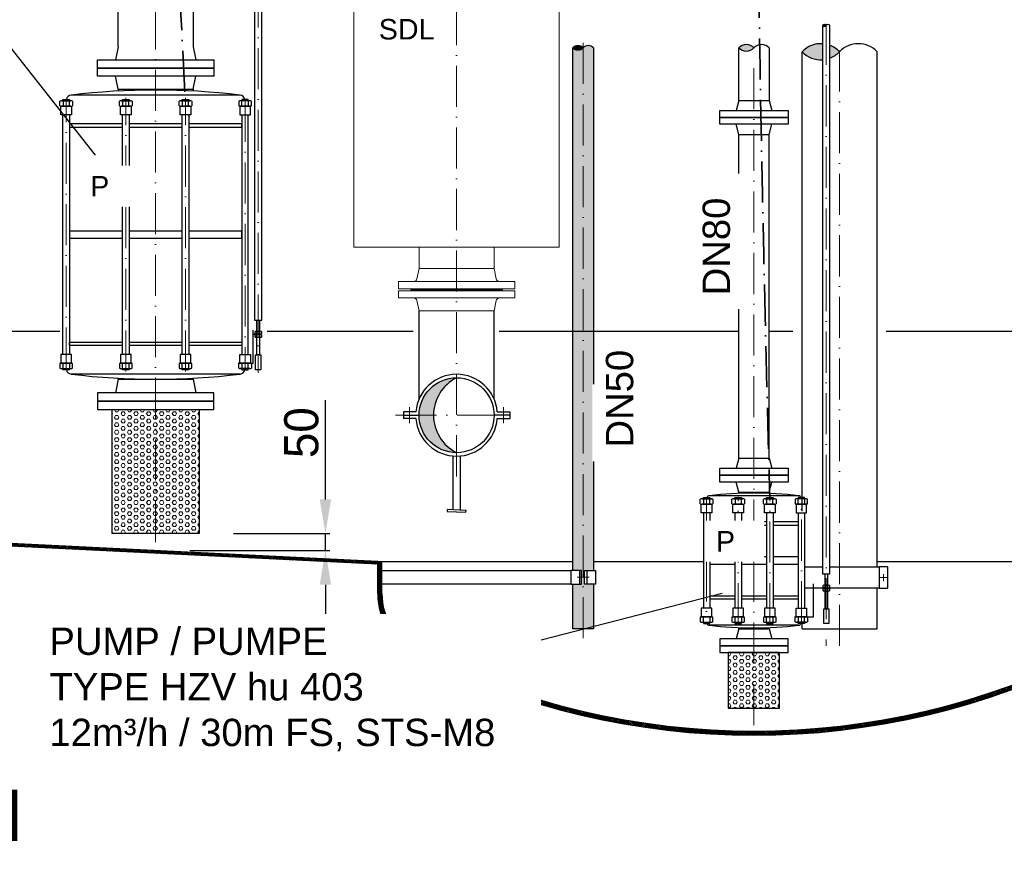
# Model space of a CAD drawing. Header units: millimetres. Extents: x -48448 to 452754, y -13941 to 17062.
# Tile 38 of 256: x -16706 to -13826, y -1403 to 1082. Entities that reach past the tile are written whole.
import ezdxf

# ---------------------------------------------------------------- set-up
doc = ezdxf.new("R2010")
doc.units = ezdxf.units.MM
doc.linetypes.add('ACAD_ISO10W100', pattern=[18, 12, -3, 0, -3])
doc.layers.add('Bemaßung', color=7, linetype='Continuous', lineweight=13)
doc.layers.add('Beschriftung', color=7, linetype='Continuous')
doc.layers.add('Detail Rohrdurchführung', color=7, linetype='Continuous')
doc.styles.add('LBB3.5M1000', font='isocp.shx', dxfattribs={"height": 3.5})
doc.dimstyles.new('DIN', dxfattribs={"dimtxt": 2.5, "dimasz": 2.5, "dimexe": 1.25, "dimexo": 0.625, "dimtad": 1, "dimtih": 1, "dimdec": 4, "dimdsep": 46, "dimlunit": 6, "dimtxsty": 'Standard', "dimcen": 2.5, "dimadec": 0, "dimazin": 0, "dimtfac": 1, "dimtdec": 4, "dimtmove": 0, "dimatfit": 3, "dimfxl": 0, "dimtvp": 1, "dimtolj": 1, "dimtzin": 0, "dimarcsym": 0})

# ---------------------------------------------------------------- blocks, each defined once
blk = doc.blocks.new('*D41')
at = {"layer": 'Bemaßung', "color": 0, "lineweight": -2, "transparency": 16777216}
for p, q in [((-15811.6, -320.9), (-15811.6, -30.9)), ((-16080.6, -420.9), (-15799.1, -420.9)), ((-15811.6, -470.9), (-15811.6, -420.9)), ((-16208.1, -470.9), (-15799.1, -470.9)), ((-15811.6, -570.9), (-15811.6, -670.9))]:
    blk.add_line(p, q, dxfattribs=at)
at = {"layer": 'Bemaßung', "color": 0, "transparency": 16777216}
for points in [[(-15828.3, -320.9), (-15794.9, -320.9), (-15811.6, -420.9)], [(-15828.3, -570.9), (-15794.9, -570.9), (-15811.6, -470.9)]]:
    blk.add_solid(points, dxfattribs=at)
at = {"layer": 'DEFPOINTS', "color": 0, "transparency": 16777216}
for p in [(-16180.6, -420.9), (-16308.1, -470.9), (-15811.6, -470.9)]:
    blk.add_point(p, dxfattribs=at)
at = {"layer": 'Bemaßung', "color": 0, "transparency": 16777216, "insert": (-15881.6, -125.9), "char_height": 100, "attachment_point": 5, "rotation": 90}
blk.add_mtext('\\A1;50', dxfattribs=at)

msp = doc.modelspace()

# ---------------------------------------------------------------- hatches: boundary and pattern name
h = msp.add_hatch(color=256)
h.dxf.hatch_style = 1
h.paths.add_polyline_path([(-14346.902, 1064.887, 0.43057008), (-14357.552, 1064.887, 0.43057008)])
h = msp.add_hatch(color=256)
h.dxf.hatch_style = 1
h.paths.add_polyline_path([(-14602.86, 999.573, 0.43057008), (-14558.41, 999.573, 0.43057008)])
h = msp.add_hatch(color=256)
h.dxf.hatch_style = 1
edge = h.paths.add_edge_path()
edge.add_line((-14357.552, 964.557), (-14357.552, 1011.348))
edge.add_arc((-14362.888, 936.137), 75.4, 85.941481, 136.59053)
edge.add_arc((-14362.888, 1039.768), 75.4, 223.40947, 274.058519)
edge = h.paths.add_edge_path()
edge.add_line((-14336.252, 1006.676), (-14336.252, 969.23))
edge.add_arc((-14362.888, 1039.768), 75.4, 290.687414, 316.59053)
edge.add_arc((-14362.888, 936.137), 75.4, 43.40947, 69.312586)
h = msp.add_hatch(color=256)
h.dxf.hatch_style = 1
h.paths.add_polyline_path([(-15058.097, 999.605, 0.43063308), (-15088.257, 999.605, 0.43063294)])
h = msp.add_hatch(color=256)
h.paths.add_polyline_path([(-15428.113, 34.658, 0.41421356), (-15537.663, -74.892), (-15495.473, -74.892, -0.28284403)])
h.paths.add_polyline_path([(-15495.473, -74.892), (-15537.663, -74.892, 0.41421356), (-15428.113, -184.442, -0.28284403)])
at = {"lineweight": 5}
h = msp.add_hatch(dxfattribs=at)
h.set_pattern_fill('GENERAL_HEXAGON', color=256, scale=50, pattern_type=2)
h.set_pattern_definition([(0, (0, 0), (0, 10.8253175), [6.25, -12.5]), (120, (0, 0), (-9.375, -5.412659), [6.25, -12.5]), (60, (6.25, 0), (-9.375, 5.412659), [6.25, -12.5])])
h.paths.add_polyline_path([(-16180.613, -57.869), (-16435.613, -57.869), (-16435.613, -420.869), (-16180.613, -420.869)])
h = msp.add_hatch(dxfattribs=at)
h.set_pattern_fill('ANSI31', color=256)
h.set_pattern_definition([(45, (0, 504.0797), (-2.24506403, 2.24506403), [])])
h.paths.add_polyline_path([(-15658.41, -510.572), (-15658.41, -502.576), (-19311.778, -324.285), (-19311.778, -332.285)])
h = msp.add_hatch(dxfattribs=at)
h.set_pattern_fill('GENERAL_HEXAGON', color=256, scale=50, pattern_type=2)
h.set_pattern_definition([(0, (42533.536, 4969.994), (0, 10.8253175), [6.25, -12.5]), (120, (42533.536, 4969.994), (-9.375, -5.4126588), [6.25, -12.5]), (60, (42539.786, 4969.994), (-9.375, 5.4126588), [6.25, -12.5])])
h.paths.add_polyline_path([(-14633.41, -931.225), (-14483.41, -931.225), (-14483.41, -769.225), (-14633.41, -769.225)])
at = {"layer": 'Bemaßung', "lineweight": 5}
h = msp.add_hatch(dxfattribs=at)
h.set_pattern_fill('HEX', color=256, scale=2)
h.set_pattern_definition([(0, (29136.504, 0), (0, 10.9985226), [6.35, -12.7]), (120, (29136.504, 0), (-9.525, -5.4992613), [6.35, -12.7]), (60, (29142.854, 0), (-9.525, 5.4992613), [6.35, -12.7])])
h.paths.add_polyline_path([(-15027.947, 999.605, 0.4307697), (-15058.097, 999.605), (-15058.097, 170.873), (-15027.947, 170.873)])
h.paths.add_polyline_path([(-15058.097, 999.605, -0.43043414), (-15088.248, 999.595), (-15088.248, 170.873), (-15058.097, 170.873)])
h.paths.add_polyline_path([(-15027.947, -568.881), (-15053.597, -568.881), (-15053.597, -528.881), (-15027.947, -528.881), (-15027.947, 170.873), (-15058.097, 170.873), (-15058.097, -675.221), (-15027.947, -669.297)])
h.paths.add_polyline_path([(-15062.597, -568.881), (-15088.248, -568.881), (-15088.248, -681.145), (-15058.097, -675.221), (-15058.097, 170.873), (-15088.248, 170.873), (-15088.248, -528.881), (-15062.597, -528.881)])
h.paths.add_polyline_path([(-15088.248, -699.416), (-15058.097, -699.416), (-15058.097, -675.221), (-15088.248, -681.145)])
h.paths.add_polyline_path([(-15058.097, -699.416), (-15027.947, -699.416), (-15027.947, -669.297), (-15058.097, -675.221)])

# ---------------------------------------------------------------- linework, layer by layer
at = {"linetype": 'ACAD_ISO10W100', "lineweight": 18, "ltscale": 10}
for p, q in [((-16008.113, 3519.856), (-16008.113, 48.58)), ((-15428.113, -253.712), (-15428.113, 1907.872)), ((-16308.113, -445.869), (-16308.113, 1296.718)), ((-14346.902, 1069.924), (-14346.902, -749.542)), ((-14308.113, -749.416), (-14308.113, 1039.768)), ((-15058.097, 1013.867), (-15058.097, -749.416)), ((-14558.41, -981.225), (-14558.41, 999.573)), ((-16569.598, 61.73), (-16569.598, 844.532)), ((-16395.301, 53.074), (-16395.301, 853.187)), ((-16220.982, 53.074), (-16220.982, 853.187)), ((-16046.588, 844.532), (-16046.588, 61.73)), ((-15606.933, -74.892), (-15249.293, -74.892)), ((-14604.584, -686.027), (-14604.584, -313.424)), ((-14512.235, -686.027), (-14512.235, -313.424)), ((-14696.934, -319.079), (-14696.934, -680.371)), ((-14419.885, -680.371), (-14419.885, -319.079)), ((-14179.42, -539.279), (-14179.42, -559.93)), ((-15040.665, -548.881), (-15075.53, -548.881)), ((-14189.745, -549.604), (-14169.094, -549.604))]:
    msp.add_line(p, q, dxfattribs=at)
at = {"linetype": 'Continuous', "lineweight": -2, "ltscale": 10}
for p, q in [((-16417.663, 1002.131), (-16417.663, 1296.718)), ((-16198.563, 1296.718), (-16198.563, 1002.131)), ((-16417.663, 1002.131), (-16425.613, 964.131)), ((-16198.563, 1002.131), (-16190.613, 964.131)), ((-14602.86, 845.818), (-14602.86, 999.573)), ((-14513.96, 999.573), (-14513.96, 845.818)), ((-14417.663, -355.795), (-14417.663, 987.953)), ((-14198.563, -518.743), (-14198.563, 987.953)), ((-16417.663, 878.131), (-16425.613, 916.131)), ((-16198.563, 878.131), (-16190.613, 916.131)), ((-16417.663, 878.157), (-16417.663, 872.995)), ((-16417.663, 878.131), (-16198.563, 878.131)), ((-16387.387, 878.157), (-16228.839, 878.157)), ((-16198.536, 878.235), (-16198.532, 873.073)), ((-16578.836, 843.562), (-16578.836, 829.535)), ((-16560.361, 829.535), (-16560.361, 843.562)), ((-16061.248, 861.068), (-16554.938, 861.068)), ((-16404.539, 843.562), (-16404.539, 829.535)), ((-16386.063, 829.535), (-16386.063, 843.562)), ((-16230.162, 843.562), (-16230.162, 829.535)), ((-16211.687, 829.535), (-16211.687, 843.562)), ((-16055.826, 829.535), (-16055.826, 843.562)), ((-16037.35, 843.562), (-16037.35, 829.535)), ((-14602.86, 845.818), (-14610.91, 815.818)), ((-14602.86, 845.818), (-14513.96, 845.818)), ((-14513.96, 845.818), (-14505.91, 815.818)), ((-14602.86, 745.818), (-14610.91, 775.818)), ((-14513.96, 745.818), (-14505.91, 775.818)), ((-14602.86, 745.818), (-14513.96, 745.818)), ((-14602.86, -200.225), (-14602.86, 745.818)), ((-14513.96, -200.225), (-14513.96, 745.818)), ((-15537.663, -27.027), (-15537.663, 230.108)), ((-15318.563, -27.027), (-15318.563, 230.108)), ((-16012.714, 169.646), (-16012.714, 162.66)), ((-16012.714, 160.379), (-16012.714, 153.393)), ((-16003.512, 162.66), (-16003.512, 169.646)), ((-16003.512, 153.393), (-16003.512, 160.379)), ((-16061.248, 45.194), (-16554.938, 45.194)), ((-16417.68, 30.35), (-16425.613, -9.869)), ((-16417.68, 30.35), (-16417.68, 33.267)), ((-16417.68, 30.35), (-16198.58, 30.35)), ((-16198.58, 30.35), (-16198.58, 33.263)), ((-16198.58, 30.35), (-16190.613, -9.869)), ((-14602.86, -200.225), (-14610.91, -230.225)), ((-14602.86, -200.225), (-14513.96, -200.225)), ((-14513.96, -200.225), (-14505.91, -230.225)), ((-14602.86, -300.225), (-14610.91, -270.225)), ((-14513.96, -300.225), (-14505.91, -270.225)), ((-14427.651, -310.32), (-14689.168, -310.32)), ((-14602.86, -300.225), (-14513.96, -300.225)), ((-14602.86, -300.225), (-14602.86, -303.363)), ((-14513.96, -300.225), (-14513.96, -303.363)), ((-14706.172, -320.049), (-14706.172, -334.076)), ((-14687.697, -334.076), (-14687.697, -320.049)), ((-14613.822, -320.049), (-14613.822, -334.076)), ((-14595.347, -334.076), (-14595.347, -320.049)), ((-14521.472, -320.049), (-14521.472, -334.076)), ((-14502.997, -334.076), (-14502.997, -320.049)), ((-14429.122, -334.076), (-14429.122, -320.049)), ((-14410.647, -320.049), (-14410.647, -334.076)), ((-14706.434, -360.212), (-14706.434, -639.238)), ((-14687.434, -360.212), (-14687.434, -639.238)), ((-14614.084, -360.212), (-14614.084, -639.238)), ((-14595.084, -360.212), (-14595.084, -639.238)), ((-14521.735, -360.212), (-14521.735, -639.238)), ((-14502.735, -360.212), (-14502.735, -639.238)), ((-14429.385, -360.212), (-14429.385, -639.238)), ((-14410.385, -360.212), (-14410.385, -639.238)), ((-14614.084, -386.266), (-14687.434, -386.266)), ((-14687.434, -396.521), (-14614.084, -396.521)), ((-14521.735, -386.266), (-14595.084, -386.266)), ((-14595.084, -396.521), (-14521.735, -396.521)), ((-14429.385, -386.266), (-14502.735, -386.266)), ((-14502.735, -396.521), (-14429.385, -396.521)), ((-14614.084, -489.373), (-14687.434, -489.373)), ((-14521.735, -489.373), (-14595.084, -489.373)), ((-14429.385, -489.373), (-14502.735, -489.373)), ((-14687.434, -510.077), (-14614.084, -510.077)), ((-14595.084, -510.077), (-14521.735, -510.077)), ((-14502.735, -510.077), (-14429.385, -510.077)), ((-14351.503, -572.455), (-14351.503, -579.441)), ((-14342.3, -579.441), (-14342.3, -572.455)), ((-14687.434, -602.929), (-14614.084, -602.929)), ((-14595.084, -602.929), (-14521.735, -602.929)), ((-14502.735, -602.929), (-14429.385, -602.929)), ((-14351.503, -581.722), (-14351.503, -588.708)), ((-14342.3, -588.708), (-14342.3, -581.722)), ((-14198.563, -699.416), (-14198.563, -580.465)), ((-14614.084, -613.185), (-14687.434, -613.185)), ((-14521.735, -613.185), (-14595.084, -613.185)), ((-14429.385, -613.185), (-14502.735, -613.185)), ((-14706.172, -679.401), (-14706.172, -665.375)), ((-14427.651, -689.131), (-14689.168, -689.131)), ((-14687.697, -665.375), (-14687.697, -679.401)), ((-14613.822, -679.401), (-14613.822, -665.375)), ((-14595.347, -665.375), (-14595.347, -679.401)), ((-14521.472, -679.401), (-14521.472, -665.375)), ((-14502.997, -665.375), (-14502.997, -679.401)), ((-14429.122, -665.375), (-14429.122, -679.401)), ((-14417.663, -699.416), (-14417.663, -684.027)), ((-14410.647, -679.401), (-14410.647, -665.375)), ((-14602.86, -699.225), (-14610.91, -729.225)), ((-14602.86, -699.225), (-14602.86, -696.088)), ((-14602.86, -699.225), (-14513.96, -699.225)), ((-14513.96, -699.225), (-14513.96, -696.088)), ((-14513.96, -699.225), (-14505.91, -729.225)), ((-14417.663, -699.416), (-14198.563, -699.416))]:
    msp.add_line(p, q, dxfattribs=at)
at = {"linetype": 'Continuous', "lineweight": 30, "ltscale": 10}
for p, q in [((-16022.783, 77.696), (-16022.783, 174.215)), ((-16015.856, 161.52), (-16022.783, 161.52)), ((-16066.679, 77.696), (-16022.783, 77.696)), ((-14384.584, -664.405), (-14384.584, -567.886)), ((-14354.645, -580.581), (-14384.584, -580.581)), ((-14439.975, -664.405), (-14384.584, -664.405))]:
    msp.add_line(p, q, dxfattribs=at)
for p, q in [((-19311.778, 170.873), (-16588.113, 170.873)), ((-15981.573, 170.873), (-15554.895, 170.873)), ((-15303.091, 170.873), (-14602.86, 170.873)), ((-14513.96, 170.873), (-14444.613, 170.873)), ((-14171.613, 170.873), (-13088.113, 170.873)), ((-16578.836, 62.7), (-16578.836, 76.726)), ((-16560.361, 76.726), (-16560.361, 62.7)), ((-16404.539, 62.7), (-16404.539, 76.726)), ((-16386.063, 76.726), (-16386.063, 62.7)), ((-16230.162, 62.7), (-16230.162, 76.726)), ((-16211.687, 76.726), (-16211.687, 62.7)), ((-16055.826, 76.726), (-16055.826, 62.7)), ((-16037.35, 62.7), (-16037.35, 76.726)), ((-15658.41, -502.576), (-19311.778, -324.285)), ((-15658.41, -510.572), (-19311.778, -332.285)), ((-15658.41, -502.576), (-15088.248, -502.576)), ((-15658.41, -596.633), (-15658.41, -502.576)), ((-15658.41, -536.751), (-15658.41, -502.576)), ((-15646.41, -596.633), (-15646.41, -502.576)), ((-14198.563, -502.576), (-13458.41, -502.576))]:
    msp.add_line(p, q)
at = {"linetype": 'ACAD_ISO10W100', "lineweight": 18, "ltscale": 5}
for p, q in [((-15565.384, -51.586), (-15565.384, -98.197)), ((-15290.842, -51.586), (-15290.842, -98.197))]:
    msp.add_line(p, q, dxfattribs=at)
at = {"linetype": 'Continuous', "ltscale": 10}
for p, q in [((-15547.244, -64.892), (-15583.524, -64.892)), ((-15583.524, -64.892), (-15583.524, -84.892)), ((-15583.524, -74.892), (-15537.663, -74.892)), ((-15547.244, -84.892), (-15583.524, -84.892)), ((-15272.702, -74.892), (-15318.563, -74.892)), ((-15308.982, -64.892), (-15272.702, -64.892)), ((-15308.982, -84.892), (-15272.702, -84.892)), ((-15272.702, -64.892), (-15272.702, -84.892))]:
    msp.add_line(p, q, dxfattribs=at)
at = {"linetype": 'Continuous', "lineweight": -2, "ltscale": 10}
for points in [[(-16018.763, 1363.81), (-16018.763, 203.054), (-15997.463, 203.054), (-15997.463, 1363.81)], [(-14357.552, 1064.887), (-14357.552, -539.047), (-14336.252, -539.047), (-14336.252, 1064.887)], [(-15088.248, -528.881), (-15088.248, 999.605)], [(-15027.947, 999.605), (-15027.947, -528.881)], [(-16588.074, 829.535), (-16588.074, 843.562)], [(-16583.455, 844.532), (-16555.742, 844.532)], [(-16579.098, 844.532), (-16579.098, 848.187), (-16560.098, 848.187), (-16560.098, 844.532)], [(-16551.123, 843.562), (-16551.123, 829.535)], [(-16413.776, 829.535), (-16413.776, 843.562)], [(-16409.157, 844.532), (-16381.445, 844.532)], [(-16404.801, 844.532), (-16404.801, 848.187), (-16385.801, 848.187), (-16385.801, 844.532)], [(-16376.826, 843.562), (-16376.826, 829.535)], [(-16239.4, 829.535), (-16239.4, 843.562)], [(-16234.781, 844.532), (-16207.068, 844.532)], [(-16230.425, 844.532), (-16230.425, 848.187), (-16211.425, 848.187), (-16211.425, 844.532)], [(-16202.449, 843.562), (-16202.449, 829.535)], [(-16065.063, 843.562), (-16065.063, 829.535)], [(-16032.732, 844.532), (-16060.444, 844.532)], [(-16037.088, 844.532), (-16037.088, 848.187), (-16056.088, 848.187), (-16056.088, 844.532)], [(-16028.113, 829.535), (-16028.113, 843.562)], [(-16555.742, 828.566), (-16583.455, 828.566)], [(-16381.445, 828.566), (-16409.157, 828.566)], [(-16207.068, 828.566), (-16234.781, 828.566)], [(-16060.444, 828.566), (-16032.732, 828.566)], [(-16579.098, 102.863), (-16579.098, 803.399)], [(-16560.098, 803.399), (-16560.098, 102.863)], [(-16404.801, 102.863), (-16404.801, 803.399)], [(-16385.801, 803.399), (-16385.801, 102.863)], [(-16230.425, 102.863), (-16230.425, 803.399)], [(-16211.425, 803.399), (-16211.425, 102.863)], [(-16056.088, 803.399), (-16056.088, 102.863)], [(-16037.088, 102.863), (-16037.088, 803.399)], [(-16404.801, 777.346), (-16560.098, 777.346), (-16560.098, 767.09), (-16404.801, 767.09)], [(-16230.425, 777.346), (-16385.801, 777.346)], [(-16385.801, 767.09), (-16230.425, 767.09)], [(-16211.425, 767.09), (-16056.088, 767.09), (-16056.088, 777.346), (-16211.425, 777.346)], [(-16404.801, 463.483), (-16560.098, 463.483), (-16560.098, 442.779), (-16404.801, 442.779)], [(-16230.425, 463.483), (-16385.801, 463.483)], [(-16211.425, 442.779), (-16056.088, 442.779), (-16056.088, 463.483), (-16211.425, 463.483)], [(-16385.801, 442.779), (-16230.425, 442.779)], [(-16017.315, 162.66), (-16017.315, 169.646)], [(-16017.315, 153.393), (-16017.315, 160.379)], [(-16015.015, 170.129), (-16001.211, 170.129)], [(-16001.211, 162.177), (-16015.015, 162.177)], [(-16015.015, 160.862), (-16001.211, 160.862)], [(-16001.211, 152.91), (-16015.015, 152.91)], [(-15998.91, 169.646), (-15998.91, 162.66)], [(-15998.91, 160.379), (-15998.91, 153.393)], [(-16404.801, 128.916), (-16560.098, 128.916), (-16560.098, 139.172), (-16404.801, 139.172)], [(-16385.801, 139.172), (-16230.425, 139.172)], [(-16230.425, 128.916), (-16385.801, 128.916)], [(-16211.425, 139.172), (-16056.088, 139.172), (-16056.088, 128.916), (-16211.425, 128.916)], [(-16560.098, 61.73), (-16560.098, 58.074), (-16579.098, 58.074), (-16579.098, 61.73)], [(-16385.801, 61.73), (-16385.801, 58.074), (-16404.801, 58.074), (-16404.801, 61.73)], [(-16211.425, 61.73), (-16211.425, 58.074), (-16230.425, 58.074), (-16230.425, 61.73)], [(-16056.088, 61.73), (-16056.088, 58.074), (-16037.088, 58.074), (-16037.088, 61.73)], [(-16180.613, -57.869), (-16180.613, -420.869), (-16435.613, -420.869), (-16435.613, -57.869)], [(-14706.434, -319.079), (-14706.434, -315.424), (-14687.434, -315.424), (-14687.434, -319.079)], [(-14614.084, -319.079), (-14614.084, -315.424), (-14595.084, -315.424), (-14595.084, -319.079)], [(-14521.735, -319.079), (-14521.735, -315.424), (-14502.735, -315.424), (-14502.735, -319.079)], [(-14410.385, -319.079), (-14410.385, -315.424), (-14429.385, -315.424), (-14429.385, -319.079)], [(-14715.41, -334.076), (-14715.41, -320.049)], [(-14710.791, -319.079), (-14683.078, -319.079)], [(-14683.078, -335.045), (-14710.791, -335.045)], [(-14678.459, -320.049), (-14678.459, -334.076)], [(-14623.06, -334.076), (-14623.06, -320.049)], [(-14618.441, -319.079), (-14590.728, -319.079)], [(-14590.728, -335.045), (-14618.441, -335.045)], [(-14586.109, -320.049), (-14586.109, -334.076)], [(-14530.71, -334.076), (-14530.71, -320.049)], [(-14526.091, -319.079), (-14498.378, -319.079)], [(-14498.378, -335.045), (-14526.091, -335.045)], [(-14493.76, -320.049), (-14493.76, -334.076)], [(-14438.36, -320.049), (-14438.36, -334.076)], [(-14406.028, -319.079), (-14433.741, -319.079)], [(-14433.741, -335.045), (-14406.028, -335.045)], [(-14401.41, -334.076), (-14401.41, -320.049)], [(-15062.597, -528.881), (-15094.248, -528.881), (-15094.248, -568.881), (-15062.597, -568.881)], [(-15053.597, -528.881), (-15021.947, -528.881), (-15021.947, -568.881), (-15053.597, -568.881)], [(-14410.385, -518.743), (-14357.552, -518.743)], [(-14336.252, -518.743), (-14191.929, -518.743), (-14191.929, -580.465), (-14339.158, -580.465)], [(-15027.947, -568.881), (-15027.947, -699.416), (-15088.248, -699.416), (-15088.248, -568.881)], [(-14356.104, -579.441), (-14356.104, -572.455)], [(-14353.803, -571.971), (-14340, -571.971)], [(-14337.699, -572.455), (-14337.699, -579.441)], [(-14354.645, -580.465), (-14410.385, -580.465)], [(-14356.104, -588.708), (-14356.104, -581.722)], [(-14340, -579.924), (-14353.803, -579.924)], [(-14353.803, -581.239), (-14340, -581.239)], [(-14340, -589.191), (-14353.803, -589.191)], [(-14337.699, -581.722), (-14337.699, -588.708)], [(-14715.41, -665.375), (-14715.41, -679.401)], [(-14683.078, -664.405), (-14710.791, -664.405)], [(-14710.791, -680.371), (-14683.078, -680.371)], [(-14706.434, -680.371), (-14706.434, -684.027), (-14687.434, -684.027), (-14687.434, -680.371)], [(-14678.459, -679.401), (-14678.459, -665.375)], [(-14623.06, -665.375), (-14623.06, -679.401)], [(-14590.728, -664.405), (-14618.441, -664.405)], [(-14618.441, -680.371), (-14590.728, -680.371)], [(-14614.084, -680.371), (-14614.084, -684.027), (-14595.084, -684.027), (-14595.084, -680.371)], [(-14586.109, -679.401), (-14586.109, -665.375)], [(-14530.71, -665.375), (-14530.71, -679.401)], [(-14498.378, -664.405), (-14526.091, -664.405)], [(-14526.091, -680.371), (-14498.378, -680.371)], [(-14521.735, -680.371), (-14521.735, -684.027), (-14502.735, -684.027), (-14502.735, -680.371)], [(-14493.76, -679.401), (-14493.76, -665.375)], [(-14438.36, -679.401), (-14438.36, -665.375)], [(-14433.741, -664.405), (-14406.028, -664.405)], [(-14406.028, -680.371), (-14433.741, -680.371)], [(-14410.385, -680.371), (-14410.385, -684.027), (-14429.385, -684.027), (-14429.385, -680.371)], [(-14401.41, -665.375), (-14401.41, -679.401)]]:
    msp.add_lwpolyline(points, dxfattribs=at)
for points in [[(-16478.113, 964.131), (-16138.113, 964.131), (-16138.113, 940.131), (-16478.113, 940.131)], [(-16478.113, 940.131), (-16138.113, 940.131), (-16138.113, 916.131), (-16478.113, 916.131)], [(-16554.053, 803.399), (-16585.144, 803.399), (-16585.144, 828.566), (-16554.053, 828.566)], [(-16379.755, 803.399), (-16410.847, 803.399), (-16410.847, 828.566), (-16379.755, 828.566)], [(-16205.379, 803.399), (-16236.47, 803.399), (-16236.47, 828.566), (-16205.379, 828.566)], [(-16062.134, 803.399), (-16031.042, 803.399), (-16031.042, 828.566), (-16062.134, 828.566)], [(-14658.41, 815.818), (-14458.41, 815.818), (-14458.41, 795.818), (-14658.41, 795.818)], [(-14658.41, 795.818), (-14458.41, 795.818), (-14458.41, 775.818), (-14658.41, 775.818)], [(-16011.792, 203.054), (-16004.434, 203.054), (-16004.434, 170.129), (-16011.792, 170.129)], [(-16000.37, 160.862), (-16015.856, 160.862), (-16015.856, 162.177), (-16000.37, 162.177)], [(-16011.792, 152.91), (-16004.434, 152.91), (-16004.434, 101.393), (-16011.792, 101.393)], [(-16015.739, 101.393), (-16000.487, 101.393), (-16000.487, 58.074), (-16015.739, 58.074)], [(-16478.113, -33.869), (-16138.113, -33.869), (-16138.113, -9.869), (-16478.113, -9.869)], [(-16478.113, -57.869), (-16138.113, -57.869), (-16138.113, -33.869), (-16478.113, -33.869)], [(-14658.41, -230.225), (-14458.41, -230.225), (-14458.41, -250.225), (-14658.41, -250.225)], [(-14658.41, -250.225), (-14458.41, -250.225), (-14458.41, -270.225), (-14658.41, -270.225)], [(-14681.389, -360.212), (-14712.48, -360.212), (-14712.48, -335.045), (-14681.389, -335.045)], [(-14589.039, -360.212), (-14620.13, -360.212), (-14620.13, -335.045), (-14589.039, -335.045)], [(-14496.689, -360.212), (-14527.78, -360.212), (-14527.78, -335.045), (-14496.689, -335.045)], [(-14435.43, -360.212), (-14404.339, -360.212), (-14404.339, -335.045), (-14435.43, -335.045)], [(-15094.248, -568.881), (-15646.41, -568.881), (-15646.41, -528.881), (-15094.248, -528.881)], [(-15062.597, -528.881), (-15068.597, -528.881), (-15068.597, -568.881), (-15062.597, -568.881)], [(-15053.597, -528.881), (-15047.597, -528.881), (-15047.597, -568.881), (-15053.597, -568.881)], [(-14350.581, -539.047), (-14343.222, -539.047), (-14343.222, -571.971), (-14350.581, -571.971)], [(-14191.929, -580.465), (-14166.911, -580.465), (-14166.911, -518.743), (-14191.929, -518.743)], [(-14339.158, -581.239), (-14354.645, -581.239), (-14354.645, -579.924), (-14339.158, -579.924)], [(-14350.581, -589.191), (-14343.222, -589.191), (-14343.222, -640.708), (-14350.581, -640.708)], [(-14681.389, -639.238), (-14712.48, -639.238), (-14712.48, -664.405), (-14681.389, -664.405)], [(-14589.039, -639.238), (-14620.13, -639.238), (-14620.13, -664.405), (-14589.039, -664.405)], [(-14496.689, -639.238), (-14527.78, -639.238), (-14527.78, -664.405), (-14496.689, -664.405)], [(-14435.43, -639.238), (-14404.339, -639.238), (-14404.339, -664.405), (-14435.43, -664.405)], [(-14354.527, -640.708), (-14339.276, -640.708), (-14339.276, -684.027), (-14354.527, -684.027)], [(-14658.41, -749.225), (-14458.41, -749.225), (-14458.41, -729.225), (-14658.41, -729.225)], [(-14658.41, -769.225), (-14458.41, -769.225), (-14458.41, -749.225), (-14658.41, -749.225)], [(-14633.41, -931.225), (-14483.41, -931.225), (-14483.41, -769.225), (-14633.41, -769.225)]]:
    msp.add_lwpolyline(points, close=True, dxfattribs=at)
for points in [[(-16554.053, 102.863), (-16585.144, 102.863), (-16585.144, 77.696), (-16554.053, 77.696)], [(-16379.755, 102.863), (-16410.847, 102.863), (-16410.847, 77.696), (-16379.755, 77.696)], [(-16205.379, 102.863), (-16236.47, 102.863), (-16236.47, 77.696), (-16205.379, 77.696)], [(-16062.134, 102.863), (-16031.042, 102.863), (-16031.042, 77.696), (-16062.134, 77.696)]]:
    msp.add_lwpolyline(points, close=True)
for points in [[(-16588.074, 76.726), (-16588.074, 62.7)], [(-16555.742, 77.696), (-16583.455, 77.696)], [(-16583.455, 61.73), (-16555.742, 61.73)], [(-16551.123, 62.7), (-16551.123, 76.726)], [(-16413.776, 76.726), (-16413.776, 62.7)], [(-16381.445, 77.696), (-16409.157, 77.696)], [(-16409.157, 61.73), (-16381.445, 61.73)], [(-16376.826, 62.7), (-16376.826, 76.726)], [(-16239.4, 76.726), (-16239.4, 62.7)], [(-16207.068, 77.696), (-16234.781, 77.696)], [(-16234.781, 61.73), (-16207.068, 61.73)], [(-16202.449, 62.7), (-16202.449, 76.726)], [(-16065.063, 62.7), (-16065.063, 76.726)], [(-16060.444, 77.696), (-16032.732, 77.696)], [(-16032.732, 61.73), (-16060.444, 61.73)], [(-16028.113, 76.726), (-16028.113, 62.7)]]:
    msp.add_lwpolyline(points)
at = {"linetype": 'Continuous', "ltscale": 10}
for points in [[(-15438.528, -351.872), (-15438.503, -193.987)], [(-15417.726, -193.988), (-15417.726, -352.912)]]:
    msp.add_lwpolyline(points, dxfattribs=at)
msp.add_lwpolyline([(-15455.962, -356.05), (-15400.715, -358.813), (-15400.463, -353.775), (-15455.71, -351.012)], close=True, dxfattribs=at)
msp.add_circle((-15428.113, -74.892), 109.55)
for centre, radius, start, end in [((-14352.227, 1059.85), 7.33, 43.40947, 136.59053), ((-14341.577, 1059.85), 7.33, 43.40947, 136.59053), ((-14352.227, 1069.924), 7.33, 223.40947, 316.59053), ((-14580.635, 978.549), 30.594, 43.40947, 136.59053), ((-14536.185, 978.549), 30.594, 43.40947, 136.59053), ((-14362.888, 936.137), 75.4, 85.941481, 136.59053), ((-14253.338, 936.137), 75.4, 43.40947, 136.59053), ((-15073.177, 985.343), 20.756, 43.40338, 136.596621), ((-15073.177, 1013.867), 20.756, 223.403393, 316.596608), ((-15043.022, 985.355), 20.745, 43.39018, 136.609823), ((-14580.635, 1020.597), 30.594, 223.40947, 316.59053), ((-14362.888, 1039.768), 75.4, 223.40947, 274.058519), ((-14362.888, 936.137), 75.4, 43.40947, 69.312586), ((-14362.888, 1039.768), 75.4, 290.687414, 316.59053), ((-15428.113, -74.892), 119.55, 4.798227, 175.201773), ((-15428.113, -74.892), 119.55, 184.798227, 355.201773)]:
    msp.add_arc(centre, radius, start, end, dxfattribs=at)
at = {"linetype": 'Continuous', "lineweight": -2, "ltscale": 10}
for centre, radius, start, end in [((-16308.093, -1184.018), 2059.93, 83.117615, 96.882385), ((-16583.455, 833.048), 11.484, 66.284373, 113.715627), ((-16569.598, 800.051), 44.481, 78.013844, 101.986156), ((-16552.942, 844.532), 16.656, 96.882385, 167.322251), ((-16555.742, 833.048), 11.484, 66.284373, 113.715627), ((-16409.157, 833.048), 11.484, 66.284373, 113.715627), ((-16395.301, 800.051), 44.481, 78.013844, 101.986156), ((-16381.445, 833.048), 11.484, 66.284373, 113.715627), ((-16234.781, 833.048), 11.484, 66.284373, 113.715627), ((-16220.925, 800.051), 44.481, 78.013844, 101.986156), ((-16207.068, 833.048), 11.484, 66.284373, 113.715627), ((-16060.444, 833.048), 11.484, 66.284373, 113.715627), ((-16063.244, 844.532), 16.656, 12.677749, 83.117615), ((-16046.588, 800.051), 44.481, 78.013844, 101.986156), ((-16032.732, 833.048), 11.484, 66.284373, 113.715627), ((-16583.455, 840.05), 11.484, 246.284373, 293.715627), ((-16569.598, 873.047), 44.481, 258.013844, 281.986156), ((-16555.742, 840.05), 11.484, 246.284373, 293.715627), ((-16409.157, 840.05), 11.484, 246.284373, 293.715627), ((-16395.301, 873.047), 44.481, 258.013844, 281.986156), ((-16381.445, 840.05), 11.484, 246.284373, 293.715627), ((-16234.781, 840.05), 11.484, 246.284373, 293.715627), ((-16220.925, 873.047), 44.481, 258.013844, 281.986156), ((-16207.068, 840.05), 11.484, 246.284373, 293.715627), ((-16060.444, 840.05), 11.484, 246.284373, 293.715627), ((-16046.588, 873.047), 44.481, 258.013844, 281.986156), ((-16032.732, 840.05), 11.484, 246.284373, 293.715627), ((-16015.015, 164.409), 5.72, 66.284373, 113.715627), ((-16015.015, 167.897), 5.72, 246.284373, 293.715627), ((-16015.015, 155.142), 5.72, 66.284373, 113.715627), ((-16015.015, 158.63), 5.72, 246.284373, 293.715627), ((-16008.113, 147.973), 22.156, 78.013844, 101.986156), ((-16008.113, 184.333), 22.156, 258.013844, 281.986156), ((-16008.113, 138.706), 22.156, 78.013844, 101.986156), ((-16008.113, 175.066), 22.156, 258.013844, 281.986156), ((-16001.211, 164.409), 5.72, 66.284373, 113.715627), ((-16001.211, 167.897), 5.72, 246.284373, 293.715627), ((-16001.211, 155.142), 5.72, 66.284373, 113.715627), ((-16001.211, 158.63), 5.72, 246.284373, 293.715627), ((-16552.942, 61.73), 16.656, 192.677749, 263.117615), ((-16063.244, 61.73), 16.656, 276.882385, 347.322251), ((-16308.093, 2090.28), 2059.93, 263.117615, 276.882385), ((-14688.111, -319.079), 8.823, 96.882385, 155.524293), ((-14558.41, -1393.645), 1091.188, 83.117615, 96.882385), ((-14428.708, -319.079), 8.823, 24.475707, 83.117615), ((-14710.791, -330.563), 11.484, 66.284373, 113.715627), ((-14710.791, -323.562), 11.484, 246.284373, 293.715627), ((-14696.934, -363.56), 44.481, 78.013844, 101.986156), ((-14696.934, -290.564), 44.481, 258.013844, 281.986156), ((-14683.078, -330.563), 11.484, 66.284373, 113.715627), ((-14683.078, -323.562), 11.484, 246.284373, 293.715627), ((-14618.441, -330.563), 11.484, 66.284373, 113.715627), ((-14618.441, -323.562), 11.484, 246.284373, 293.715627), ((-14604.584, -363.56), 44.481, 78.013844, 101.986156), ((-14604.584, -290.564), 44.481, 258.013844, 281.986156), ((-14590.728, -330.563), 11.484, 66.284373, 113.715627), ((-14590.728, -323.562), 11.484, 246.284373, 293.715627), ((-14526.091, -330.563), 11.484, 66.284373, 113.715627), ((-14526.091, -323.562), 11.484, 246.284373, 293.715627), ((-14512.235, -363.56), 44.481, 78.013844, 101.986156), ((-14512.235, -290.564), 44.481, 258.013844, 281.986156), ((-14498.378, -330.563), 11.484, 66.284373, 113.715627), ((-14498.378, -323.562), 11.484, 246.284373, 293.715627), ((-14433.741, -330.563), 11.484, 66.284373, 113.715627), ((-14433.741, -323.562), 11.484, 246.284373, 293.715627), ((-14419.885, -363.56), 44.481, 78.013844, 101.986156), ((-14419.885, -290.564), 44.481, 258.013844, 281.986156), ((-14406.028, -330.563), 11.484, 66.284373, 113.715627), ((-14406.028, -323.562), 11.484, 246.284373, 293.715627), ((-14353.803, -577.692), 5.72, 66.284373, 113.715627), ((-14346.902, -594.128), 22.156, 78.013844, 101.986156), ((-14340, -577.692), 5.72, 66.284373, 113.715627), ((-14353.803, -574.204), 5.72, 246.284373, 293.715627), ((-14353.803, -586.959), 5.72, 66.284373, 113.715627), ((-14353.803, -583.471), 5.72, 246.284373, 293.715627), ((-14346.902, -557.768), 22.156, 258.013844, 281.986156), ((-14346.902, -603.395), 22.156, 78.013844, 101.986156), ((-14346.902, -567.035), 22.156, 258.013844, 281.986156), ((-14340, -574.204), 5.72, 246.284373, 293.715627), ((-14340, -586.959), 5.72, 66.284373, 113.715627), ((-14340, -583.471), 5.72, 246.284373, 293.715627), ((-14710.791, -675.889), 11.484, 66.284373, 113.715627), ((-14710.791, -668.887), 11.484, 246.284373, 293.715627), ((-14696.934, -708.886), 44.481, 78.013844, 101.986156), ((-14696.934, -635.89), 44.481, 258.013844, 281.986156), ((-14688.111, -680.371), 8.823, 204.475707, 263.117615), ((-14558.41, 394.195), 1091.188, 263.117615, 276.882385), ((-14683.078, -675.889), 11.484, 66.284373, 113.715627), ((-14683.078, -668.887), 11.484, 246.284373, 293.715627), ((-14618.441, -675.889), 11.484, 66.284373, 113.715627), ((-14618.441, -668.887), 11.484, 246.284373, 293.715627), ((-14604.584, -708.886), 44.481, 78.013844, 101.986156), ((-14604.584, -635.89), 44.481, 258.013844, 281.986156), ((-14590.728, -675.889), 11.484, 66.284373, 113.715627), ((-14590.728, -668.887), 11.484, 246.284373, 293.715627), ((-14526.091, -675.889), 11.484, 66.284373, 113.715627), ((-14526.091, -668.887), 11.484, 246.284373, 293.715627), ((-14512.235, -708.886), 44.481, 78.013844, 101.986156), ((-14512.235, -635.89), 44.481, 258.013844, 281.986156), ((-14498.378, -675.889), 11.484, 66.284373, 113.715627), ((-14498.378, -668.887), 11.484, 246.284373, 293.715627), ((-14433.741, -675.889), 11.484, 66.284373, 113.715627), ((-14433.741, -668.887), 11.484, 246.284373, 293.715627), ((-14419.885, -708.886), 44.481, 78.013844, 101.986156), ((-14419.885, -635.89), 44.481, 258.013844, 281.986156), ((-14428.708, -680.371), 8.823, 276.882385, 335.524293), ((-14406.028, -675.889), 11.484, 66.284373, 113.715627), ((-14406.028, -668.887), 11.484, 246.284373, 293.715627)]:
    msp.add_arc(centre, radius, start, end, dxfattribs=at)
for centre, radius, start, end in [((-16583.455, 66.212), 11.484, 66.284373, 113.715627), ((-16583.455, 73.214), 11.484, 246.284373, 293.715627), ((-16569.598, 33.215), 44.481, 78.013844, 101.986156), ((-16569.598, 106.211), 44.481, 258.013844, 281.986156), ((-16555.742, 66.212), 11.484, 66.284373, 113.715627), ((-16555.742, 73.214), 11.484, 246.284373, 293.715627), ((-16409.157, 66.212), 11.484, 66.284373, 113.715627), ((-16409.157, 73.214), 11.484, 246.284373, 293.715627), ((-16395.301, 33.215), 44.481, 78.013844, 101.986156), ((-16395.301, 106.211), 44.481, 258.013844, 281.986156), ((-16381.445, 66.212), 11.484, 66.284373, 113.715627), ((-16381.445, 73.214), 11.484, 246.284373, 293.715627), ((-16234.781, 66.212), 11.484, 66.284373, 113.715627), ((-16234.781, 73.214), 11.484, 246.284373, 293.715627), ((-16220.925, 33.215), 44.481, 78.013844, 101.986156), ((-16220.925, 106.211), 44.481, 258.013844, 281.986156), ((-16207.068, 66.212), 11.484, 66.284373, 113.715627), ((-16207.068, 73.214), 11.484, 246.284373, 293.715627), ((-16060.444, 66.212), 11.484, 66.284373, 113.715627), ((-16060.444, 73.214), 11.484, 246.284373, 293.715627), ((-16046.588, 33.215), 44.481, 78.013844, 101.986156), ((-16046.588, 106.211), 44.481, 258.013844, 281.986156), ((-16032.732, 66.212), 11.484, 66.284373, 113.715627), ((-16032.732, 73.214), 11.484, 246.284373, 293.715627), ((-15372.71, -74.892), 122.763, 116.827043, 243.172957), ((-15458.41, -596.633), 200, 180, 243.256316), ((-15458.41, -596.633), 188, 180, 243.256316), ((-14558.41, 1189.424), 2200, 243.256316, 296.743684), ((-14558.41, 1189.424), 2188, 243.256316, 296.743684)]:
    msp.add_arc(centre, radius, start, end)
at = {"linetype": 'ACAD_ISO10W100', "lineweight": 35, "ltscale": 10}
msp.add_spline([(-16308.113, 3330.77), (-16283.256, 2186.282), (-16220.925, 844.532)], degree=3, dxfattribs=at)
msp.add_open_spline([(-14554.786, 2287.77), (-14552.654, 1884.947), (-14544.941, 999.141), (-14523.776, 113.52), (-14512.235, -315.424)], degree=3, knots=[1181.96881724, 1181.96881724, 1181.96881724, 1181.96881724, 2390.44382992, 3839.52465669, 3839.52465669, 3839.52465669, 3839.52465669], dxfattribs=at)
at = {"layer": 'Bemaßung'}
for p, q in [((-15537.663, 354.108), (-15537.663, 416.108)), ((-15318.563, 354.108), (-15318.563, 416.108)), ((-15537.663, 354.108), (-15543.949, 324.061)), ((-15537.663, 354.108), (-15318.563, 354.108)), ((-15318.563, 354.108), (-15312.277, 324.061)), ((-15598.113, 295.108), (-15598.113, 316.108)), ((-15598.113, 316.108), (-15258.113, 316.108)), ((-15598.113, 295.108), (-15257.339, 295.108)), ((-15598.113, 289.108), (-15257.339, 289.108)), ((-15598.113, 289.108), (-15598.113, 268.108)), ((-15562.113, 292.108), (-15294.113, 292.108)), ((-15562.113, 292.108), (-15562.113, 292.108)), ((-15562.113, 292.108), (-15562.113, 292.108)), ((-15294.113, 292.108), (-15294.113, 292.108)), ((-15294.113, 292.108), (-15294.113, 292.108)), ((-15258.113, 295.108), (-15258.113, 316.108)), ((-15258.113, 289.108), (-15258.113, 268.108)), ((-15598.113, 268.108), (-15258.113, 268.108)), ((-15537.663, 230.108), (-15543.949, 260.156)), ((-15318.563, 230.108), (-15312.277, 260.156)), ((-15537.663, 230.108), (-15318.563, 230.108))]:
    msp.add_line(p, q, dxfattribs=at)
for centre, radius, start, end in [((-15553.737, 326.108), 10, 270, 348.183551), ((-15302.488, 326.108), 10, 191.816449, 270), ((-15565.113, 292.108), 3, 0, 90), ((-15565.113, 292.108), 3, 270, 0), ((-15291.113, 292.108), 3, 90, 180), ((-15291.113, 292.108), 3, 180, 270), ((-15553.737, 258.108), 10, 11.816449, 90), ((-15302.488, 258.108), 10, 90, 168.183551)]:
    msp.add_arc(centre, radius, start, end, dxfattribs=at)
at = {"layer": 'Beschriftung'}
msp.add_line((-16794.254, 1077.471), (-16484.712, 685.862), dxfattribs=at)
at = {"layer": 'Detail Rohrdurchführung'}
msp.add_line((-15671.549, -858.392), (-14651.402, -595.311), dxfattribs=at)

# ---------------------------------------------------------------- texts
at = {"layer": 'Beschriftung', "attachment_point": 1, "style": 'LBB3.5M1000', "bg_fill": 2}
for s, insert, char_height, width in [('{\\fArial|b0|i0|c0|p34;\\C256;SDL}', (-15655.69, 1083.833), 60, 172.60266), ('\\pi74.897;{\\fArial|b1|i0|c0|p34;GROUND PLAN\\L\\P\\pi221.06;\\fArial|b1|i1|c0|p34;\\lGRUNDRISS}', (-18332.719, -1169.659), 150, 1682.94636)]:
    msp.add_mtext(s, dxfattribs=dict(at, insert=insert, char_height=char_height, width=width))

# ---------------------------------------------------------------- dimensions: what is measured, and where the dimension line sits
at = {"layer": 'Bemaßung'}
dim = msp.add_linear_dim(base=(-15811.602, -470.869), p1=(-16180.613, -420.869), p2=(-16308.113, -470.869), angle=90, dimstyle='DIN', override={"dimscale": 10, "dimtxt": 10, "dimasz": 10, "dimexo": 10, "dimgap": 2, "dimdec": 2, "dimsah": 1, "dimtdec": 2}, dxfattribs=at)
dim.commit()
dim.dimension.update_dxf_attribs({"geometry": '*D41', "text_midpoint": (-15811.602, -125.869), "dimtype": 160})

# ---------------------------------------------------------------- next in the draw order: linework, layer by layer
msp.add_lwpolyline([(-15728.113, 1880.108), (-15128.113, 1880.108), (-15128.113, 416.108), (-15728.113, 416.108)], close=True, dxfattribs=at)

# ---------------------------------------------------------------- next in the draw order: texts
at = {"layer": 'Beschriftung', "attachment_point": 1, "style": 'LBB3.5M1000', "bg_fill": 2}
for s, insert, char_height, width in [('{\\fArial|b0|i0|c0|p34;\\C256;P}', (-16499.52, 624.753), 60, 111.95845), ('{\\fArial|b0|i0|c0|p34;\\C256;P}', (-14669.67, -413.521), 60, 111.95845), ('\\pi74.897;{\\fArial|b1|i0|c0|p34;GROUND PLAN\\L\\P\\pi221.06;\\fArial|b1|i1|c0|p34;\\lGRUNDRISS}', (-47469.223, -1169.659), 150, 1682.94636)]:
    msp.add_mtext(s, dxfattribs=dict(at, insert=insert, char_height=char_height, width=width))
at = {"layer": 'Beschriftung', "char_height": 80, "attachment_point": 1, "rotation": 90, "style": 'LBB3.5M1000', "bg_fill": 2}
for s, insert, width in [('{\\fArial|b0|i0|c0|p34;DN80}', (-14708.619, 275.656), 315.49073), ('{\\fArial|b0|i0|c0|p34;DN50}', (-14991.509, -169.419), 144.48459)]:
    msp.add_mtext(s, dxfattribs=dict(at, insert=insert, width=width))

# ---------------------------------------------------------------- next in the draw order: hatches: boundary and pattern name
at = {"lineweight": 5}
h = msp.add_hatch(dxfattribs=at)
h.set_pattern_fill('ANSI31', color=256, angle=90)
h.paths.add_polyline_path([(-15646.41, -596.633), (-15646.41, -502.576), (-15658.41, -502.576), (-15658.41, -536.751), (-15658.41, -596.633, 0.27545632), (-15553.528, -772.566), (-15534.442, -768.816, -0.00109503), (-15543.01, -764.522, -0.2832369)])
h.paths.add_polyline_path([(-15534.442, -768.816), (-15553.528, -772.566, 0.00721748), (-15548.41, -775.239, 0.23771432), (-13568.41, -775.239, 0.2832369), (-13458.41, -596.633), (-13458.41, -502.576), (-13470.41, -502.576), (-13470.41, -596.633, -0.2832369), (-13573.81, -764.522, -0.23655772)])

# ---------------------------------------------------------------- next in the draw order: linework, layer by layer
msp.add_line((-15027.947, -502.576), (-14706.434, -502.576))

# ---------------------------------------------------------------- next in the draw order: texts
at = {"layer": 'Beschriftung', "insert": (-16618.72, -695.79), "char_height": 80, "width": 1397.41521, "attachment_point": 1, "style": 'LBB3.5M1000', "bg_fill": 2}
msp.add_mtext('{\\fArial|b0|i0|c0|p34;PUMP / PUMPE\\PTYPE HZV hu 403\\P12m³/h / 30m FS, STS-M8}', dxfattribs=at)

doc.saveas('drawing.dxf')
